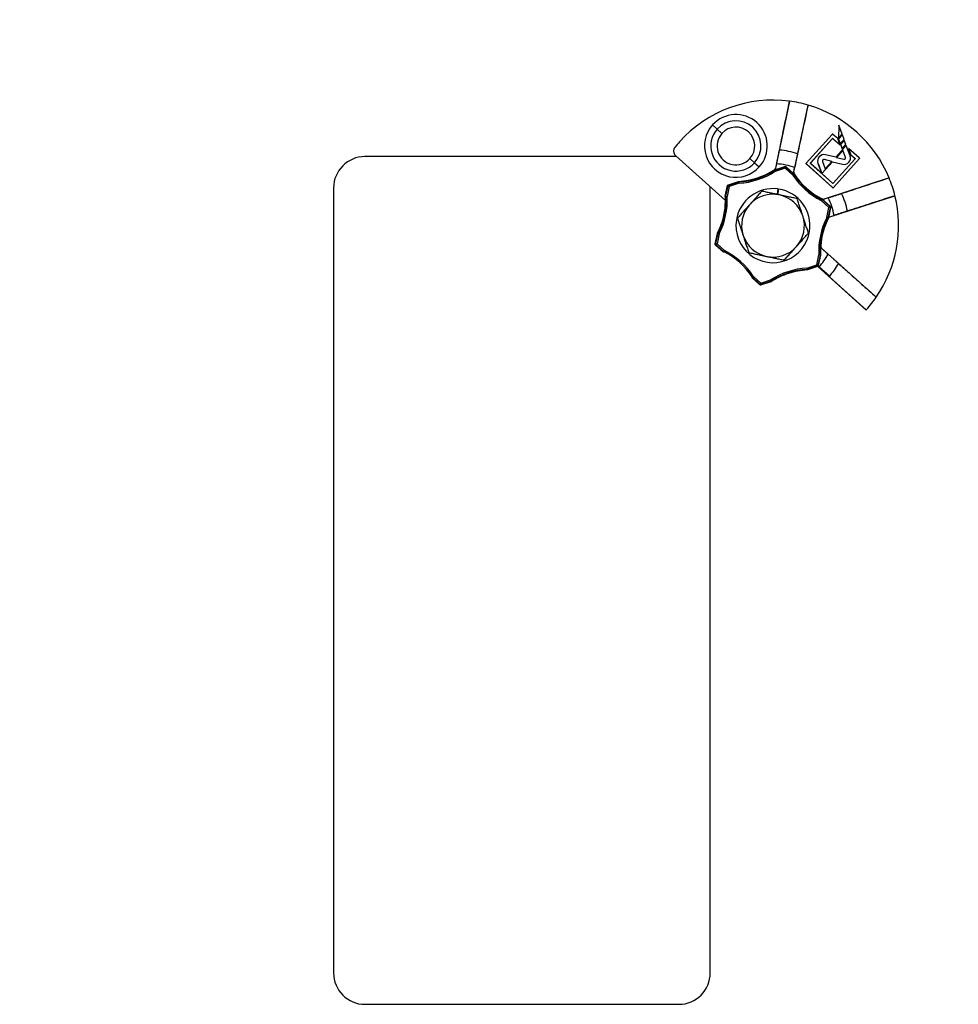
# Model space of a CAD drawing. Header units: millimetres. Extents: x 0 to 1956, y 0 to 1511.
# Tile 9 of 56: x 865 to 1015, y 459 to 616. Entities that reach past the tile are written whole.
import ezdxf

# ---------------------------------------------------------------- set-up
doc = ezdxf.new("R2010")
doc.units = ezdxf.units.MM
doc.header["$LTSCALE"] = 7
doc.layers.add('DIMENSIONS', color=140, linetype='Continuous', lineweight=25)
doc.styles.add('SLDTEXTSTYLE0', font='TXT', dxfattribs={"width": 0.7})
doc.dimstyles.new('SLDDIMSTYLE0', dxfattribs={"dimtxt": 15.106055, "dimasz": 23.114, "dimexe": 0, "dimexo": 0.0625, "dimgap": 3.776514, "dimtad": 0, "dimtih": 1, "dimtoh": 1, "dimdec": 1, "dimrnd": 1e-09, "dimzin": 4, "dimdsep": 46, "dimtxsty": 'SLDTEXTSTYLE0', "dimsah": 1, "dimcen": 0.09, "dimadec": 0, "dimazin": 1, "dimtfac": 1, "dimtdec": 1, "dimtofl": 0, "dimtmove": 0, "dimatfit": 3, "dimfxl": 0, "dimfrac": 2, "dimtolj": 1, "dimtzin": 12, "dimarcsym": 0})

# ---------------------------------------------------------------- blocks, each defined once
blk = doc.blocks.new('_D_4')
at = {"layer": 'DIMENSIONS'}
for p, q in [((607.67, 577.77), (607.67, 762.34)), ((1122.67, 577.77), (1122.67, 762.34)), ((607.67, 740.12), (814.82, 740.12)), ((835.29, 740.12), (830.21, 740.12)), ((830.21, 740.12), (830.21, 716.11)), ((892.74, 740.12), (897.81, 740.12)), ((897.81, 740.12), (897.81, 716.11)), ((1122.67, 740.12), (913.21, 740.12)), ((830.21, 716.11), (835.29, 716.11)), ((897.81, 716.11), (892.74, 716.11))]:
    blk.add_line(p, q, dxfattribs=at)
for points in [[(607.67, 740.12), (630.78, 736.56), (630.78, 743.67)], [(1122.67, 740.12), (1099.55, 743.67), (1099.55, 736.56)]]:
    blk.add_solid(points, dxfattribs=at)
at = {"layer": 'DIMENSIONS', "char_height": 14.817, "attachment_point": 1, "style": 'SLDTEXTSTYLE0'}
for s, insert in [('515.0', (835.29, 762.6)), ('20.28', (835.29, 735.21))]:
    blk.add_mtext(s, dxfattribs=dict(at, insert=insert))

msp = doc.modelspace()

# ---------------------------------------------------------------- linework, layer by layer
for p, q in [((987.82, 602.7), (985.57, 592.04)), ((988.5, 591.42), (990.75, 602.08)), ((976.29, 598.25), (975.54, 598.92)), ((977.03, 597.58), (976.29, 598.25)), ((994.58, 597.41), (990.48, 592.85)), ((994.58, 597.41), (990.48, 592.85)), ((994.58, 597.41), (994.58, 597.41)), ((995.48, 596.74), (994.72, 597.42)), ((994.72, 597.42), (994.72, 597.42)), ((995.48, 596.74), (994.72, 597.42)), ((995.64, 598.86), (995.58, 596.77)), ((995.65, 598.85), (995.58, 596.78)), ((995.58, 596.78), (996.18, 597.44)), ((995.58, 596.77), (996.18, 597.44)), ((995.65, 598.85), (995.64, 598.86)), ((996.18, 597.44), (995.64, 598.86)), ((996.18, 597.44), (995.65, 598.85)), ((996.18, 597.44), (996.18, 597.44)), ((991.17, 592.89), (994.61, 596.72)), ((991.18, 592.89), (994.61, 596.72)), ((994.61, 596.72), (994.61, 596.72)), ((994.75, 596.73), (995.85, 595.74)), ((994.75, 596.73), (994.75, 596.72)), ((994.75, 596.72), (995.85, 595.73)), ((995.85, 595.74), (995.48, 596.74)), ((995.48, 596.74), (995.48, 596.74)), ((995.85, 595.73), (995.48, 596.74)), ((995.58, 596.78), (995.58, 596.77)), ((996.22, 597.32), (995.63, 596.65)), ((996.22, 597.32), (995.63, 596.65)), ((995.63, 596.65), (995.63, 596.65)), ((995.63, 596.65), (995.89, 595.95)), ((995.63, 596.65), (995.89, 595.94)), ((995.89, 595.95), (996.49, 596.61)), ((995.89, 595.94), (996.49, 596.61)), ((995.89, 595.95), (995.89, 595.94)), ((996.53, 596.49), (995.94, 595.83)), ((996.53, 596.49), (995.94, 595.83)), ((996.49, 596.61), (996.22, 597.32)), ((996.22, 597.32), (996.22, 597.32)), ((996.49, 596.61), (996.22, 597.32)), ((996.49, 596.61), (996.49, 596.61)), ((996.8, 595.78), (996.53, 596.49)), ((996.53, 596.49), (996.53, 596.49)), ((996.8, 595.78), (996.53, 596.49)), ((996.84, 595.66), (995.16, 593.78)), ((996.85, 595.66), (995.16, 593.78)), ((996.29, 594.88), (995.28, 593.75)), ((996.29, 594.88), (995.28, 593.75)), ((995.85, 595.74), (995.85, 595.73)), ((995.94, 595.83), (995.94, 595.83)), ((995.94, 595.83), (996.2, 595.12)), ((995.94, 595.83), (996.2, 595.12)), ((996.2, 595.12), (996.8, 595.78)), ((996.2, 595.12), (996.8, 595.78)), ((996.2, 595.12), (996.2, 595.12)), ((996.72, 593.74), (996.29, 594.88)), ((996.29, 594.88), (996.29, 594.88)), ((996.72, 593.74), (996.29, 594.88)), ((996.8, 595.78), (996.8, 595.78)), ((997.46, 594.02), (996.84, 595.66)), ((996.84, 595.66), (996.85, 595.66)), ((997.46, 594.02), (996.85, 595.66)), ((997.22, 595.17), (997.21, 595.18)), ((998.91, 593.66), (997.21, 595.18)), ((997.21, 595.18), (997.59, 594.18)), ((997.22, 595.17), (997.59, 594.18)), ((998.9, 593.66), (997.22, 595.17)), ((969.82, 593.88), (920.17, 593.88)), ((969.67, 594.01), (977.59, 586.91)), ((981.49, 593.57), (982.24, 592.9)), ((982.24, 592.9), (982.98, 592.23)), ((985.74, 592.73), (985.59, 592.02)), ((990.48, 592.85), (990.48, 592.85)), ((990.49, 592.71), (990.48, 592.71)), ((990.48, 592.71), (994.67, 588.95)), ((990.49, 592.71), (994.67, 588.95)), ((991.17, 592.89), (991.18, 592.89)), ((994.64, 589.64), (991.18, 592.75)), ((991.18, 592.75), (991.18, 592.75)), ((992.95, 591.16), (991.18, 592.75)), ((992.33, 592.8), (992.95, 591.16)), ((992.34, 592.8), (992.33, 592.8)), ((992.34, 592.8), (992.95, 591.16)), ((992.95, 591.16), (994.66, 593.06)), ((992.95, 591.16), (994.66, 593.06)), ((993.07, 593.08), (993.5, 591.94)), ((993.08, 593.08), (993.5, 591.94)), ((994.54, 593.09), (993.36, 593.4)), ((994.54, 593.09), (993.36, 593.4)), ((993.5, 591.94), (994.54, 593.09)), ((993.5, 591.94), (994.54, 593.09)), ((995.16, 593.78), (993.54, 594.17)), ((993.54, 594.17), (993.54, 594.17)), ((995.16, 593.78), (993.54, 594.17)), ((994.54, 593.09), (994.54, 593.09)), ((994.66, 593.06), (996.24, 592.66)), ((994.66, 593.06), (994.66, 593.06)), ((994.66, 593.06), (996.24, 592.66)), ((998.22, 593.48), (994.78, 589.65)), ((998.22, 593.48), (994.78, 589.65)), ((994.82, 588.96), (998.91, 593.52)), ((994.82, 588.95), (998.91, 593.52)), ((995.16, 593.78), (995.16, 593.78)), ((995.28, 593.75), (996.48, 593.47)), ((995.28, 593.75), (995.28, 593.75)), ((995.28, 593.75), (996.48, 593.47)), ((996.48, 593.47), (996.48, 593.47)), ((996.68, 593.53), (996.68, 593.53)), ((996.72, 593.74), (996.72, 593.74)), ((997.26, 592.97), (997.26, 592.97)), ((997.46, 594.02), (997.46, 594.02)), ((997.59, 594.18), (998.21, 593.62)), ((997.59, 594.18), (997.59, 594.18)), ((997.59, 594.18), (998.21, 593.62)), ((998.21, 593.62), (998.21, 593.62)), ((998.22, 593.48), (998.22, 593.48)), ((998.9, 593.66), (998.91, 593.66)), ((998.91, 593.52), (998.91, 593.52)), ((985.43, 591.7), (985.54, 591.53)), ((985.45, 591.78), (987.05, 592.31)), ((985.48, 591.72), (987.04, 592.23)), ((985.48, 591.72), (985.54, 591.53)), ((987.1, 592.04), (985.54, 591.53)), ((987.04, 592.23), (987.05, 592.31)), ((987.04, 592.23), (987.1, 592.04)), ((987.1, 592.04), (987.23, 592.19)), ((988.32, 590.94), (987.1, 592.04)), ((987.25, 592.26), (987.23, 592.19)), ((987.23, 592.19), (988.45, 591.09)), ((987.25, 592.26), (988.51, 591.14)), ((988.47, 591.41), (988.62, 592.12)), ((992.95, 591.16), (992.95, 591.16)), ((992.95, 591.16), (992.95, 591.16)), ((994.64, 589.64), (992.95, 591.16)), ((992.95, 591.16), (992.95, 591.16)), ((993.5, 591.94), (993.5, 591.94)), ((996.24, 592.66), (996.24, 592.66)), ((978.06, 589.4), (979.68, 589.93)), ((978.14, 589.32), (979.7, 589.83)), ((979.76, 589.64), (978.2, 589.13)), ((979.7, 589.83), (979.76, 589.64)), ((979.75, 589.84), (979.76, 589.64)), ((988.32, 590.94), (988.45, 591.09)), ((988.32, 590.94), (988.49, 591.05)), ((1003.66, 590.5), (993.3, 587.11)), ((994.64, 589.64), (994.64, 589.64)), ((994.78, 589.65), (994.78, 589.65)), ((915.17, 588.88), (915.17, 463.88)), ((975.17, 588.88), (975.16, 589.08)), ((975.17, 463.88), (975.17, 588.88)), ((977.57, 587.58), (977.93, 589.25)), ((977.67, 587.57), (978.01, 589.18)), ((978.2, 589.13), (977.86, 587.53)), ((978.01, 589.18), (977.93, 589.25)), ((978.05, 589.27), (977.97, 589.34)), ((978.01, 589.18), (978.2, 589.13)), ((978.06, 589.4), (978.14, 589.32)), ((978.14, 589.32), (978.2, 589.13)), ((985.94, 588.73), (985.84, 587.85)), ((985.97, 587.82), (986.07, 588.71)), ((994.67, 588.95), (994.67, 588.95)), ((994.82, 588.96), (994.82, 588.95)), ((977.66, 587.52), (977.86, 587.53)), ((977.67, 587.57), (977.86, 587.53)), ((992.84, 586.88), (992.93, 587.06)), ((992.84, 586.88), (992.98, 587.03)), ((994.06, 585.79), (992.84, 586.88)), ((992.98, 587.03), (994.2, 585.93)), ((993.02, 587.09), (994.27, 585.96)), ((993.98, 587.31), (993.29, 587.08)), ((994.23, 584.26), (1004.59, 587.64)), ((993.73, 584.18), (994.06, 585.79)), ((994.26, 585.74), (993.92, 584.14)), ((994.33, 585.77), (993.99, 584.12)), ((994.06, 585.79), (994.2, 585.93)), ((994.06, 585.79), (994.26, 585.74)), ((994.2, 585.93), (994.27, 585.96)), ((994.33, 585.77), (994.26, 585.74)), ((993.73, 584.18), (993.9, 584.09)), ((993.73, 584.18), (993.92, 584.14)), ((994.21, 584.28), (994.9, 584.51)), ((975.97, 579.98), (976.32, 581.65)), ((976.07, 580.02), (976.41, 581.62)), ((976.61, 581.58), (976.27, 579.98)), ((976.41, 581.62), (976.61, 581.58)), ((976.43, 581.67), (976.61, 581.58)), ((975.97, 579.98), (976.07, 580.02)), ((976.14, 579.83), (976.03, 579.79)), ((977.3, 578.65), (976.03, 579.79)), ((976.07, 580.02), (976.27, 579.98)), ((976.14, 579.83), (976.27, 579.98)), ((977.36, 578.73), (976.14, 579.83)), ((976.27, 579.98), (977.49, 578.88)), ((977.36, 578.73), (977.49, 578.88)), ((977.4, 578.7), (977.49, 578.88)), ((993.93, 578.36), (992.88, 579.31)), ((1001.61, 571.5), (992.91, 579.32)), ((992.13, 576.63), (992.47, 578.23)), ((992.67, 578.19), (992.33, 576.59)), ((992.73, 578.19), (992.39, 576.53)), ((992.47, 578.23), (992.67, 578.24)), ((992.47, 578.23), (992.67, 578.19)), ((990.57, 576.12), (992.13, 576.63)), ((990.57, 576.12), (990.58, 575.92)), ((990.57, 576.12), (990.63, 575.93)), ((992.19, 576.44), (990.63, 575.93)), ((992.27, 576.37), (990.65, 575.84)), ((992.13, 576.63), (992.19, 576.44)), ((992.13, 576.63), (992.33, 576.59)), ((992.27, 576.37), (992.19, 576.44)), ((992.3, 576.38), (1000, 569.47)), ((992.3, 576.38), (992.3, 576.38)), ((992.3, 576.38), (999.98, 569.48)), ((992.31, 576.41), (992.48, 576.26)), ((992.33, 576.59), (992.39, 576.53)), ((994.15, 574.81), (992.51, 576.29)), ((983.08, 573.47), (981.81, 574.61)), ((981.84, 574.71), (982.01, 574.82)), ((981.88, 574.67), (982.01, 574.82)), ((983.1, 573.57), (981.88, 574.67)), ((982.01, 574.82), (983.23, 573.72)), ((983.23, 573.72), (984.79, 574.23)), ((984.9, 573.96), (983.27, 573.43)), ((984.86, 574.04), (983.3, 573.53)), ((984.79, 574.23), (984.86, 574.04)), ((984.79, 574.23), (984.9, 574.06)), ((999.98, 569.48), (994.12, 574.78)), ((983.08, 573.47), (983.1, 573.57)), ((983.1, 573.57), (983.23, 573.72)), ((983.23, 573.72), (983.3, 573.53)), ((983.3, 573.53), (983.27, 573.43)), ((920.17, 458.88), (970.17, 458.88))]:
    msp.add_line(p, q)
at = {"flags": 128}
for points in [[(993.07, 593.08), (993.08, 593.08), (993.08, 593.08)], [(993.36, 593.4), (993.36, 593.4), (993.36, 593.4)], [(985.43, 591.7), (985.42, 591.73), (985.41, 591.75), (985.4, 591.76), (985.39, 591.78)], [(985.41, 591.76), (985.4, 591.77), (985.39, 591.78)], [(985.45, 591.78), (985.46, 591.75), (985.48, 591.72)], [(985.57, 592.04), (985.58, 592.03), (985.59, 592.02)], [(988.45, 591.09), (988.48, 591.12), (988.51, 591.14)], [(988.47, 591.41), (988.49, 591.42), (988.5, 591.42)], [(979.7, 589.83), (979.69, 589.89), (979.68, 589.93)], [(979.73, 589.94), (979.74, 589.9), (979.74, 589.88), (979.75, 589.86), (979.75, 589.84)], [(988.56, 591.11), (988.54, 591.09), (988.52, 591.08), (988.5, 591.07), (988.49, 591.05)], [(988.56, 591.11), (988.55, 591.11), (988.54, 591.1)], [(977.57, 587.58), (977.63, 587.57), (977.67, 587.57)], [(977.66, 587.52), (977.63, 587.52), (977.61, 587.52), (977.59, 587.52), (977.57, 587.53)], [(992.93, 587.06), (992.95, 587.09), (992.96, 587.1), (992.98, 587.12), (992.99, 587.14)], [(992.98, 587.11), (992.98, 587.13), (992.99, 587.14)], [(993.02, 587.09), (992.99, 587.06), (992.98, 587.03)], [(993.3, 587.11), (993.3, 587.1), (993.29, 587.08)], [(993.99, 584.06), (993.96, 584.07), (993.94, 584.08), (993.92, 584.08), (993.9, 584.09)], [(993.92, 584.14), (993.96, 584.13), (993.99, 584.12)], [(993.99, 584.06), (993.98, 584.07), (993.97, 584.07)], [(994.21, 584.28), (994.22, 584.27), (994.23, 584.26)], [(976.41, 581.62), (976.36, 581.64), (976.32, 581.65)], [(976.34, 581.7), (976.37, 581.69), (976.39, 581.69), (976.41, 581.68), (976.43, 581.67)], [(977.3, 578.65), (977.33, 578.7), (977.36, 578.73)], [(992.75, 579.63), (992.76, 579.64), (992.77, 579.64)], [(992.91, 579.32), (992.89, 579.31), (992.88, 579.31)], [(992.67, 578.24), (992.71, 578.24), (992.74, 578.24)], [(992.73, 578.19), (992.7, 578.19), (992.67, 578.19)], [(990.6, 575.83), (990.59, 575.86), (990.59, 575.88), (990.59, 575.9), (990.58, 575.92)], [(990.63, 575.93), (990.64, 575.88), (990.65, 575.84)], [(981.88, 574.67), (981.84, 574.64), (981.81, 574.61)], [(984.9, 573.96), (984.87, 574), (984.86, 574.04)], [(984.9, 574.06), (984.92, 574.04), (984.93, 574.02), (984.93, 574), (984.94, 573.98)]]:
    msp.add_lwpolyline(points, dxfattribs=at)
for centre, radius, start, end in [((985.17, 582.88), 20, 82.3815, 138.0803), ((985.17, 582.88), 20, 73.779, 82.3815), ((979.26, 595.57), 5, 318.0803, 138.0803), ((985.17, 582.88), 20, 22.3815, 73.779), ((979.26, 595.57), 4, 318.0803, 138.0803), ((979.26, 595.57), 5, 138.0803, 318.0803), ((979.26, 595.57), 4, 138.0803, 318.0803), ((979.26, 595.57), 3, 138.0803, 318.0803), ((979.26, 595.57), 3, 318.0803, 138.0803), ((985.17, 582.88), 20, 138.0803, 141.3082), ((985.17, 582.88), 12.08, 71.0561, 85.1044), ((920.17, 588.88), 5, 90, 180), ((985.17, 582.88), 9.86, 69.4873, 86.6732), ((993.3, 593.16), 1.03, 76.5803, 200.5803), ((993.3, 593.16), 1.03, 76.5803, 200.5803), ((993.27, 593.19), 0.228, 68.4993, 208.6554), ((993.27, 593.19), 0.225, 68.4582, 208.7023), ((996.5, 593.66), 1.03, 255.5803, 318.0803), ((996.5, 593.66), 1.03, 255.5803, 318.0803), ((996.53, 593.67), 0.209, 256.5803, 318.0803), ((996.53, 593.67), 0.206, 256.5803, 318.0803), ((996.53, 593.67), 0.209, 318.0803, 20.5803), ((996.53, 593.67), 0.206, 318.0803, 20.5803), ((996.5, 593.66), 1.03, 318.0803, 20.5803), ((996.5, 593.66), 1.03, 318.0803, 20.5803), ((979.13, 601.37), 11.45, 273.0227, 303.1378), ((979.13, 601.37), 11.54, 273.0836, 303.0769), ((979.13, 601.37), 11.74, 273.0836, 303.0769), ((985.54, 591.53), 0.2, 108.0808, 123.0764), ((987.1, 592.04), 0.2, 48.0829, 108.0776), ((979.76, 589.64), 0.2, 93.0841, 108.0797), ((998.16, 597.35), 11.74, 213.0836, 243.0769), ((988.32, 590.94), 0.2, 33.0841, 48.0797), ((998.16, 597.35), 11.54, 213.0836, 243.0769), ((998.16, 597.35), 11.45, 213.0227, 243.1378), ((985.17, 582.88), 20, 13.779, 22.3815), ((978.2, 589.13), 0.2, 138.0802, 168.0776), ((978.2, 589.13), 0.2, 108.0829, 138.0803), ((985.17, 582.88), 5.9, 82.4525, 171.2379), ((985.17, 582.88), 5.9, 351.2379, 81.2379), ((985.17, 582.88), 12.08, 11.0561, 25.1044), ((966.14, 586.9), 11.54, 333.0836, 3.0769), ((966.14, 586.9), 11.74, 333.0836, 3.0769), ((966.14, 586.9), 11.45, 348.0803, 0.0374), ((966.14, 586.9), 11.45, 0.0374, 3.1378), ((977.86, 587.53), 0.2, 168.0808, 183.0764), ((985.17, 582.88), 5, 78.0803, 138.0803), ((985.17, 582.88), 5, 18.0803, 78.0803), ((992.84, 586.88), 0.2, 48.0808, 63.0764), ((985.17, 582.88), 9.86, 9.4873, 26.6732), ((985.17, 582.88), 20, 325.3208, 13.779), ((985.17, 582.88), 5, 138.0803, 198.0803), ((994.06, 585.79), 0.2, 348.0829, 48.0776), ((966.14, 586.9), 11.45, 333.0227, 348.0803), ((985.17, 582.88), 5.9, 171.2379, 351.2379), ((985.17, 582.88), 5, 318.0803, 18.0803), ((1004.2, 578.86), 11.74, 153.0836, 183.0769), ((1004.2, 578.86), 11.54, 153.0836, 183.0769), ((1004.2, 578.86), 11.45, 153.0227, 176.0883), ((993.73, 584.18), 0.2, 333.0841, 348.0797), ((976.61, 581.58), 0.2, 153.0841, 168.0797), ((985.17, 582.88), 5, 198.0803, 258.0803), ((976.27, 579.98), 0.2, 168.0829, 228.0776), ((977.49, 578.88), 0.2, 228.0808, 243.0764), ((972.17, 568.41), 11.54, 33.0836, 63.0769), ((972.17, 568.41), 11.74, 33.0836, 63.0769), ((985.17, 582.88), 5, 258.0803, 318.0803), ((1004.2, 578.86), 11.48, 176.1544, 183.1208), ((985.17, 582.88), 9.86, 318.0803, 332.729), ((992.47, 578.23), 0.2, 348.0808, 3.0764), ((991.2, 564.39), 11.74, 93.0836, 123.0769), ((991.2, 564.39), 11.54, 93.0836, 123.0769), ((991.2, 564.39), 11.45, 93.0227, 108.0803), ((990.57, 576.12), 0.2, 273.0841, 288.0797), ((992.13, 576.63), 0.2, 288.0829, 348.0776), ((985.17, 582.88), 9.86, 317.8268, 318.0803), ((985.17, 582.88), 12.08, 318.0803, 330.0152), ((982.01, 574.82), 0.2, 213.0841, 228.0797), ((984.79, 574.23), 0.2, 288.0808, 303.0764), ((991.2, 564.39), 11.45, 108.0803, 123.1378), ((985.17, 582.88), 12.08, 317.8584, 318.0803), ((983.23, 573.72), 0.2, 228.0829, 288.0776), ((985.17, 582.88), 20, 318.0803, 325.3208), ((985.17, 582.88), 20, 317.8804, 318.0803), ((920.17, 463.88), 5, 180, 270), ((970.17, 463.88), 5, 270, 0)]:
    msp.add_arc(centre, radius, start, end)
for points, knots in [([(986.2, 594.91), (986.43, 596.05), (986.97, 598.65), (987.51, 601.25), (987.82, 602.7)], [0, 0, 0, 0, 0.438187, 1, 1, 1, 1]), ([(990.75, 602.08), (990.44, 600.63), (989.89, 598.04), (989.33, 595.44), (989.09, 594.3)], [0, 0, 0, 0, 0.561813, 1, 1, 1, 1]), ([(994.72, 597.42), (994.7, 597.43), (994.67, 597.45), (994.62, 597.44), (994.59, 597.43), (994.58, 597.41)], [0, 0, 0, 0, 0.5, 0.5, 1, 1, 1, 1]), ([(994.58, 597.41), (994.59, 597.43), (994.62, 597.45), (994.67, 597.45), (994.7, 597.44), (994.72, 597.42)], [0, 0, 0, 0, 0.5, 0.5, 1, 1, 1, 1]), ([(994.61, 596.72), (994.63, 596.74), (994.65, 596.75), (994.71, 596.75), (994.74, 596.74), (994.75, 596.73)], [0, 0, 0, 0, 0.5, 0.5, 1, 1, 1, 1]), ([(994.75, 596.72), (994.74, 596.74), (994.71, 596.75), (994.65, 596.75), (994.63, 596.73), (994.61, 596.72)], [0, 0, 0, 0, 0.5, 0.5, 1, 1, 1, 1]), ([(969.56, 595.38), (969.54, 595.36), (969.5, 595.31), (969.45, 595.23), (969.41, 595.14), (969.37, 595.02), (969.34, 594.87), (969.33, 594.68), (969.37, 594.49), (969.44, 594.31), (969.53, 594.15), (969.62, 594.06), (969.67, 594.01)], [0, 0, 0, 0, 0.062773, 0.1250233, 0.1873175, 0.2502208, 0.3749441, 0.5000215, 0.6239705, 0.7493953, 0.8751514, 1, 1, 1, 1]), ([(985.74, 592.73), (985.76, 592.81), (985.79, 592.98), (985.84, 593.22), (985.9, 593.47), (985.95, 593.72), (986, 593.96), (986.05, 594.2), (986.1, 594.44), (986.15, 594.68), (986.18, 594.84), (986.2, 594.91)], [0, 0, 0, 0, 0.111985, 0.223424, 0.334456, 0.445221, 0.555861, 0.666517, 0.777332, 0.888446, 1, 1, 1, 1]), ([(989.09, 594.3), (989.07, 594.23), (989.04, 594.07), (988.99, 593.83), (988.93, 593.59), (988.88, 593.35), (988.83, 593.11), (988.78, 592.86), (988.73, 592.62), (988.68, 592.37), (988.64, 592.2), (988.62, 592.12)], [0, 0, 0, 0, 0.111554, 0.222668, 0.333483, 0.444139, 0.554779, 0.665544, 0.776576, 0.888015, 1, 1, 1, 1]), ([(990.48, 592.85), (990.46, 592.83), (990.45, 592.81), (990.46, 592.75), (990.47, 592.72), (990.49, 592.71)], [0, 0, 0, 0, 0.5, 0.5, 1, 1, 1, 1]), ([(990.48, 592.71), (990.47, 592.72), (990.45, 592.75), (990.45, 592.8), (990.46, 592.83), (990.48, 592.85)], [0, 0, 0, 0, 0.5, 0.5, 1, 1, 1, 1]), ([(991.18, 592.75), (991.16, 592.76), (991.15, 592.79), (991.14, 592.84), (991.16, 592.87), (991.17, 592.89)], [0, 0, 0, 0, 0.5, 0.5, 1, 1, 1, 1]), ([(991.18, 592.89), (991.16, 592.87), (991.15, 592.84), (991.15, 592.79), (991.17, 592.76), (991.18, 592.75)], [0, 0, 0, 0, 0.5, 0.5, 1, 1, 1, 1]), ([(998.21, 593.62), (998.23, 593.61), (998.24, 593.58), (998.25, 593.53), (998.23, 593.5), (998.22, 593.48)], [0, 0, 0, 0, 0.5, 0.5, 1, 1, 1, 1]), ([(998.22, 593.48), (998.23, 593.5), (998.24, 593.53), (998.24, 593.58), (998.23, 593.61), (998.21, 593.62)], [0, 0, 0, 0, 0.5, 0.5, 1, 1, 1, 1]), ([(998.91, 593.52), (998.93, 593.54), (998.94, 593.56), (998.93, 593.62), (998.92, 593.64), (998.9, 593.66)], [0, 0, 0, 0, 0.5, 0.5, 1, 1, 1, 1]), ([(998.91, 593.66), (998.92, 593.64), (998.94, 593.62), (998.94, 593.56), (998.93, 593.54), (998.91, 593.52)], [0, 0, 0, 0, 0.5, 0.5, 1, 1, 1, 1]), ([(985.39, 591.78), (985.41, 591.79), (985.43, 591.81), (985.47, 591.85), (985.51, 591.9), (985.55, 591.96), (985.56, 592.01), (985.57, 592.04)], [0, 0, 0, 0, 0.166044, 0.331802, 0.500197, 0.749992, 1, 1, 1, 1]), ([(985.59, 592.02), (985.59, 592), (985.58, 591.97), (985.55, 591.92), (985.52, 591.87), (985.47, 591.81), (985.43, 591.78), (985.41, 591.76)], [0, 0, 0, 0, 0.166198, 0.3319, 0.500209, 0.749861, 1, 1, 1, 1]), ([(987.05, 592.31), (987.09, 592.32), (987.12, 592.32), (987.19, 592.3), (987.22, 592.29), (987.25, 592.26)], [0, 0, 0, 0, 0.5, 0.5, 1, 1, 1, 1]), ([(988.54, 591.1), (988.53, 591.12), (988.51, 591.15), (988.49, 591.2), (988.47, 591.26), (988.46, 591.33), (988.47, 591.39), (988.47, 591.41)], [0, 0, 0, 0, 0.166236, 0.331938, 0.500209, 0.749818, 1, 1, 1, 1]), ([(988.5, 591.42), (988.5, 591.4), (988.49, 591.37), (988.49, 591.31), (988.5, 591.25), (988.52, 591.18), (988.55, 591.14), (988.56, 591.11)], [0, 0, 0, 0, 0.166266, 0.332023, 0.500197, 0.74974, 1, 1, 1, 1]), ([(994.78, 589.65), (994.76, 589.63), (994.74, 589.62), (994.68, 589.61), (994.65, 589.63), (994.64, 589.64)], [0, 0, 0, 0, 0.5, 0.5, 1, 1, 1, 1]), ([(994.64, 589.64), (994.65, 589.63), (994.68, 589.62), (994.74, 589.62), (994.76, 589.63), (994.78, 589.65)], [0, 0, 0, 0, 0.5, 0.5, 1, 1, 1, 1]), ([(996.1, 588.01), (997.21, 588.37), (999.73, 589.2), (1002.25, 590.03), (1003.66, 590.5)], [0, 0, 0, 0, 0.438187, 1, 1, 1, 1]), ([(983.37, 588.37), (983.29, 588.28), (983.13, 588.1), (982.89, 587.83), (982.65, 587.57), (982.42, 587.3), (982.18, 587.03), (981.93, 586.76), (981.69, 586.49), (981.53, 586.31), (981.45, 586.22)], [0, 0, 0, 0, 0.129574, 0.255868, 0.379582, 0.501514, 0.6267, 0.750694, 0.87563, 1, 1, 1, 1]), ([(986.2, 587.77), (986.12, 587.79), (985.96, 587.82), (985.72, 587.87), (985.44, 587.93), (985.13, 588), (984.66, 588.1), (984.07, 588.22), (983.61, 588.32), (983.37, 588.37)], [0, 0, 0, 0, 0.083507, 0.16699, 0.250907, 0.374974, 0.500396, 0.745107, 1, 1, 1, 1]), ([(993.98, 587.31), (994.06, 587.34), (994.22, 587.39), (994.46, 587.47), (994.7, 587.54), (994.94, 587.62), (995.18, 587.7), (995.41, 587.78), (995.64, 587.85), (995.87, 587.93), (996.03, 587.98), (996.1, 588.01)], [0, 0, 0, 0, 0.111985, 0.223424, 0.334456, 0.445221, 0.555861, 0.666517, 0.777332, 0.888446, 1, 1, 1, 1]), ([(994.67, 588.95), (994.69, 588.93), (994.72, 588.92), (994.77, 588.93), (994.8, 588.94), (994.82, 588.96)], [0, 0, 0, 0, 0.5, 0.5, 1, 1, 1, 1]), ([(994.82, 588.95), (994.8, 588.94), (994.77, 588.92), (994.72, 588.92), (994.69, 588.93), (994.67, 588.95)], [0, 0, 0, 0, 0.5, 0.5, 1, 1, 1, 1]), ([(989.02, 587.18), (988.9, 587.2), (988.67, 587.25), (988.32, 587.33), (987.97, 587.4), (987.58, 587.48), (987.15, 587.57), (986.67, 587.67), (986.36, 587.74), (986.2, 587.77)], [0, 0, 0, 0, 0.12912, 0.255064, 0.378521, 0.500279, 0.669226, 0.834676, 1, 1, 1, 1]), ([(989.92, 584.43), (989.89, 584.51), (989.84, 584.67), (989.77, 584.9), (989.68, 585.17), (989.58, 585.48), (989.43, 585.93), (989.24, 586.5), (989.1, 586.95), (989.02, 587.18)], [0, 0, 0, 0, 0.083507, 0.16699, 0.250907, 0.374974, 0.500396, 0.745107, 1, 1, 1, 1]), ([(993.29, 587.08), (993.28, 587.08), (993.24, 587.07), (993.19, 587.06), (993.12, 587.07), (993.05, 587.08), (993, 587.1), (992.98, 587.11)], [0, 0, 0, 0, 0.166198, 0.3319, 0.500209, 0.749861, 1, 1, 1, 1]), ([(992.99, 587.14), (993, 587.13), (993.04, 587.12), (993.09, 587.1), (993.15, 587.09), (993.22, 587.09), (993.27, 587.11), (993.3, 587.11)], [0, 0, 0, 0, 0.166044, 0.331802, 0.500197, 0.749992, 1, 1, 1, 1]), ([(1004.59, 587.64), (1003.17, 587.19), (1000.65, 586.37), (998.13, 585.55), (997.02, 585.2)], [0, 0, 0, 0, 0.561813, 1, 1, 1, 1]), ([(981.45, 586.22), (981.39, 586.16), (981.28, 586.04), (981.12, 585.86), (980.93, 585.64), (980.71, 585.4), (980.39, 585.05), (979.99, 584.6), (979.68, 584.25), (979.52, 584.07)], [0, 0, 0, 0, 0.083454, 0.167036, 0.251206, 0.376197, 0.502241, 0.746062, 1, 1, 1, 1]), ([(994.27, 585.96), (994.3, 585.94), (994.32, 585.91), (994.34, 585.84), (994.34, 585.8), (994.33, 585.77)], [0, 0, 0, 0, 0.5, 0.5, 1, 1, 1, 1]), ([(997.02, 585.2), (996.94, 585.17), (996.79, 585.12), (996.56, 585.05), (996.33, 584.97), (996.09, 584.9), (995.85, 584.82), (995.62, 584.74), (995.38, 584.66), (995.14, 584.59), (994.98, 584.53), (994.9, 584.51)], [0, 0, 0, 0, 0.111554, 0.222668, 0.333483, 0.444139, 0.554779, 0.665544, 0.776576, 0.888015, 1, 1, 1, 1]), ([(979.52, 584.07), (979.56, 583.96), (979.63, 583.73), (979.74, 583.39), (979.85, 583.05), (979.97, 582.67), (980.11, 582.25), (980.26, 581.79), (980.36, 581.48), (980.41, 581.33)], [0, 0, 0, 0, 0.12912, 0.255064, 0.378521, 0.500279, 0.669226, 0.834676, 1, 1, 1, 1]), ([(990.82, 581.69), (990.78, 581.8), (990.7, 582.03), (990.59, 582.37), (990.48, 582.71), (990.36, 583.09), (990.22, 583.51), (990.07, 583.97), (989.97, 584.28), (989.92, 584.43)], [0, 0, 0, 0, 0.12912, 0.255064, 0.378521, 0.500279, 0.669226, 0.834676, 1, 1, 1, 1]), ([(993.97, 584.07), (993.98, 584.09), (994, 584.12), (994.03, 584.16), (994.07, 584.21), (994.13, 584.25), (994.18, 584.27), (994.21, 584.28)], [0, 0, 0, 0, 0.1662358, 0.3319378, 0.5002089, 0.7498178, 1, 1, 1, 1]), ([(994.23, 584.26), (994.21, 584.26), (994.18, 584.24), (994.13, 584.22), (994.08, 584.18), (994.03, 584.13), (994.01, 584.08), (993.99, 584.06)], [0, 0, 0, 0, 0.166044, 0.331802, 0.500197, 0.749992, 1, 1, 1, 1]), ([(980.41, 581.33), (980.44, 581.25), (980.49, 581.1), (980.57, 580.86), (980.65, 580.59), (980.75, 580.29), (980.9, 579.83), (981.09, 579.26), (981.23, 578.81), (981.31, 578.59)], [0, 0, 0, 0, 0.083507, 0.16699, 0.250907, 0.374974, 0.500396, 0.745107, 1, 1, 1, 1]), ([(988.89, 579.54), (988.94, 579.6), (989.05, 579.72), (989.21, 579.9), (989.4, 580.11), (989.62, 580.35), (989.94, 580.71), (990.34, 581.16), (990.65, 581.51), (990.82, 581.69)], [0, 0, 0, 0, 0.082925, 0.165885, 0.249328, 0.373311, 0.498519, 0.744136, 1, 1, 1, 1]), ([(976.03, 579.79), (976.01, 579.82), (975.99, 579.85), (975.96, 579.91), (975.96, 579.95), (975.97, 579.98)], [0, 0, 0, 0, 0.5, 0.5, 1, 1, 1, 1]), ([(981.31, 578.59), (981.43, 578.56), (981.66, 578.51), (982.01, 578.44), (982.36, 578.36), (982.75, 578.28), (983.18, 578.19), (983.66, 578.09), (983.98, 578.02), (984.13, 577.99)], [0, 0, 0, 0, 0.1291199, 0.2550638, 0.3785212, 0.5002787, 0.6692257, 0.8346762, 1, 1, 1, 1]), ([(986.96, 577.39), (987.04, 577.48), (987.2, 577.66), (987.44, 577.93), (987.67, 578.19), (987.91, 578.45), (988.15, 578.72), (988.4, 578.99), (988.64, 579.27), (988.81, 579.45), (988.89, 579.54)], [0, 0, 0, 0, 0.128585, 0.253942, 0.376752, 0.497793, 0.623814, 0.748816, 0.874802, 1, 1, 1, 1]), ([(992.88, 579.31), (992.86, 579.32), (992.84, 579.35), (992.8, 579.4), (992.77, 579.46), (992.75, 579.54), (992.75, 579.6), (992.75, 579.63)], [0, 0, 0, 0, 0.165771, 0.331243, 0.500258, 0.750528, 1, 1, 1, 1]), ([(992.77, 579.64), (992.77, 579.62), (992.77, 579.58), (992.78, 579.52), (992.8, 579.46), (992.84, 579.38), (992.88, 579.34), (992.91, 579.32)], [0, 0, 0, 0, 0.1657683, 0.3312378, 0.5002582, 0.7505329, 1, 1, 1, 1]), ([(984.13, 577.99), (984.21, 577.97), (984.37, 577.94), (984.61, 577.89), (984.89, 577.83), (985.21, 577.76), (985.68, 577.66), (986.26, 577.54), (986.72, 577.44), (986.96, 577.39)], [0, 0, 0, 0, 0.083507, 0.16699, 0.250907, 0.374974, 0.500396, 0.745107, 1, 1, 1, 1]), ([(993.93, 578.36), (994, 578.3), (994.13, 578.19), (994.32, 578.02), (994.51, 577.84), (994.7, 577.68), (994.89, 577.51), (995.07, 577.34), (995.26, 577.17), (995.45, 577.01), (995.57, 576.9), (995.63, 576.85)], [0, 0, 0, 0, 0.11237, 0.224108, 0.335347, 0.446224, 0.556876, 0.667442, 0.778059, 0.888865, 1, 1, 1, 1]), ([(994.12, 574.78), (994.06, 574.83), (993.94, 574.94), (993.76, 575.1), (993.58, 575.26), (993.4, 575.43), (993.22, 575.59), (993.04, 575.76), (992.85, 575.92), (992.66, 576.09), (992.54, 576.2), (992.48, 576.26)], [0, 0, 0, 0, 0.111778, 0.223057, 0.333977, 0.444682, 0.555316, 0.666021, 0.776942, 0.888221, 1, 1, 1, 1]), ([(995.63, 576.85), (996.18, 576.35), (997.4, 575.26), (999.4, 573.48), (1000.84, 572.19), (1001.61, 571.5)], [0, 0, 0, 0, 0.278287, 0.61162, 1, 1, 1, 1]), ([(983.27, 573.43), (983.24, 573.42), (983.2, 573.41), (983.13, 573.43), (983.1, 573.45), (983.08, 573.47)], [0, 0, 0, 0, 0.5, 0.5, 1, 1, 1, 1])]:
    msp.add_open_spline(points, degree=3, knots=knots)
for points in [[(985.39, 591.78), (985.39, 591.78), (985.39, 591.78), (985.39, 591.78)], [(985.45, 591.78), (985.43, 591.78), (985.42, 591.77), (985.41, 591.76)], [(988.54, 591.1), (988.53, 591.11), (988.52, 591.13), (988.51, 591.14)], [(979.68, 589.93), (979.7, 589.93), (979.72, 589.94), (979.73, 589.94)], [(988.56, 591.11), (988.56, 591.11), (988.56, 591.11), (988.56, 591.11)], [(977.93, 589.25), (977.93, 589.28), (977.95, 589.31), (977.97, 589.34)], [(977.97, 589.34), (978, 589.37), (978.03, 589.39), (978.06, 589.4)], [(977.57, 587.53), (977.57, 587.54), (977.57, 587.56), (977.57, 587.58)], [(993.02, 587.09), (993, 587.1), (992.99, 587.11), (992.98, 587.11)], [(992.99, 587.14), (992.99, 587.14), (992.99, 587.14), (992.99, 587.14)], [(993.97, 584.07), (993.98, 584.09), (993.98, 584.1), (993.99, 584.12)], [(993.99, 584.06), (993.99, 584.06), (993.99, 584.06), (993.99, 584.06)], [(976.32, 581.65), (976.33, 581.67), (976.33, 581.69), (976.34, 581.7)], [(992.74, 578.24), (992.74, 578.22), (992.74, 578.2), (992.73, 578.19)], [(990.65, 575.84), (990.63, 575.83), (990.62, 575.83), (990.6, 575.83)], [(992.3, 576.38), (992.29, 576.37), (992.28, 576.37), (992.27, 576.37)], [(992.31, 576.41), (992.31, 576.4), (992.31, 576.39), (992.3, 576.38)], [(992.3, 576.38), (992.3, 576.38), (992.3, 576.38), (992.3, 576.38)], [(992.39, 576.53), (992.38, 576.49), (992.34, 576.44), (992.31, 576.41)], [(984.94, 573.98), (984.93, 573.97), (984.91, 573.96), (984.9, 573.96)], [(999.98, 569.48), (999.99, 569.48), (1000, 569.47), (1000, 569.47)]]:
    msp.add_open_spline(points, degree=3)

# ---------------------------------------------------------------- dimensions: what is measured, and where the dimension line sits
at = {"layer": 'DIMENSIONS'}
dim = msp.add_linear_dim(base=(1122.67, 740.12), p1=(607.67, 568.88), p2=(1122.67, 568.88), dimstyle='SLDDIMSTYLE0', dxfattribs=at)
dim.commit()
dim.dimension.update_dxf_attribs({"geometry": '_D_4', "text_midpoint": (864.01, 740.12), "dimtype": 160})

doc.saveas('drawing.dxf')
